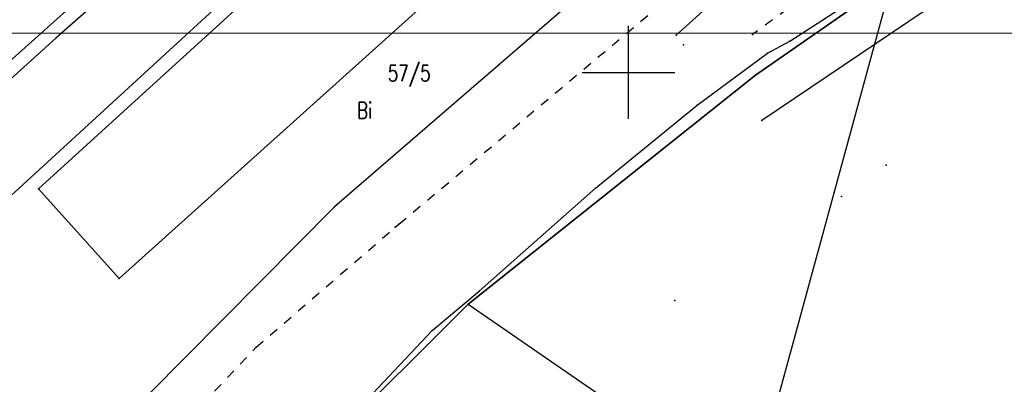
# Model space of a CAD drawing. Extents: x 5552506 to 5553307, y 5642054 to 5642708.
# Tile 5 of 73: x 5552767 to 5552820, y 5642383 to 5642403. Entities that reach past the tile are written whole.
import ezdxf
from ezdxf.enums import TextEntityAlignment as Align

# ---------------------------------------------------------------- set-up
doc = ezdxf.new("R2010")
doc.units = 0
doc.header["$MEASUREMENT"] = 0
doc.linetypes.add('2', pattern=[1, 0.5, -0.5])
doc.layers.add('3DPLAN_A_TABELKA POMIESZCZEŃ', color=7, linetype='Continuous', lineweight=0)
for name, color, linetype in [('EGB_Budynek', 7, 'Continuous'), ('EGB_DzialkaEwidencyjna', 7, 'Continuous'), ('EGB_KonturUzytkuGruntowego', 7, 'Continuous'), ('GES_PrzewodCieplowniczy', 7, 'Continuous'), ('GES_PrzewodElektroenergetyczny', 7, 'Continuous'), ('GES_PrzewodKanalizacyjny', 7, 'Continuous'), ('GES_PrzewodTelekomunikacyjny', 7, 'Continuous'), ('krzyze', 7, 'Continuous')]:
    doc.layers.add(name, color=color, linetype=linetype)
doc.layers.add('pomoce IS', color=7, linetype='Continuous', plot=False)
doc.styles.add('STYL_ARIAL', font='simplex', dxfattribs={"width": 0.75, "oblique": 0.1})

msp = doc.modelspace()

# ---------------------------------------------------------------- linework, layer by layer
at = {"color": 7}
for p in [(5552802.57, 5642402.01), (5552802.98, 5642401.49), (5552807.2, 5642397.4), (5552813.9, 5642395), (5552811.5, 5642393.3), (5552802.5, 5642387.7)]:
    msp.add_point(p, dxfattribs=at)
at = {"layer": '3DPLAN_A_TABELKA POMIESZCZEŃ', "color": 1, "linetype": 'ByBlock'}
msp.add_lwpolyline([(5552761.03735, 5642402.10817), (5552971.03735, 5642402.10817), (5552971.03735, 5642550.60817), (5552761.03735, 5642550.60817)], close=True, dxfattribs=at)
at = {"layer": 'EGB_Budynek', "color": 7}
msp.add_polyline3d([(5552797.13, 5642420.06, 0), (5552801.63, 5642415.04, 0), (5552796.31, 5642410.25, 0), (5552772.53, 5642388.88, 0), (5552768.19, 5642393.72, 0), (5552791.38, 5642414.83, 0), (5552797.13, 5642420.06, 0)], dxfattribs=at)
for p in [(5552768.19, 5642393.72), (5552772.53, 5642388.88)]:
    msp.add_point(p, dxfattribs=at)
at = {"layer": 'EGB_DzialkaEwidencyjna', "color": 7}
for points in [[(5552675.43, 5642367.51, 0), (5552713.01, 5642333.55, 0), (5552758.82, 5642386.13, 0), (5552790.75, 5642415.43, 0), (5552814.16, 5642435.96, 0), (5552811.55, 5642438.45, 0), (5552801.43, 5642448.13, 0), (5552790.45, 5642458.63, 0), (5552770.24, 5642441.64, 0), (5552675.43, 5642367.51, 0)], [(5552839.1, 5642445.07, 0), (5552830.74, 5642439.96, 0), (5552833.92, 5642434.58, 0), (5552834.27, 5642428.7, 0), (5552820.61, 5642421.11, 0), (5552800.21, 5642406.62, 0), (5552784.15, 5642392.76, 0), (5552768.14, 5642376.62, 0), (5552720.96, 5642323.39, 0), (5552701.62, 5642301.74, 0), (5552706.7, 5642295.13, 0), (5552717.44, 5642306.43, 0), (5552729.15, 5642320.59, 0), (5552735.18, 5642327.54, 0), (5552769.27, 5642365.48, 0), (5552791.35, 5642387.5, 0), (5552806.86, 5642399.85, 0), (5552813.79, 5642404.68, 0), (5552827.38, 5642414.15, 0), (5552840.24, 5642421.26, 0), (5552854.32, 5642425.81, 0), (5552868.64, 5642428.61, 0), (5552897.02, 5642428.46, 0), (5552914.49, 5642426.71, 0)], [(5552868.64, 5642428.61, 0), (5552854.32, 5642425.81, 0), (5552840.24, 5642421.26, 0), (5552827.38, 5642414.15, 0), (5552813.79, 5642404.68, 0), (5552806.86, 5642399.85, 0), (5552791.35, 5642387.5, 0), (5552838.62, 5642354.95, 0), (5552857.06, 5642370.43, 0), (5552888.33, 5642391.28, 0), (5552900.48, 5642424.62, 0), (5552897.02, 5642428.46, 0), (5552868.64, 5642428.61, 0)], [(5552797.13, 5642420.06, 0), (5552791.38, 5642414.83, 0), (5552768.19, 5642393.72, 0), (5552772.53, 5642388.88, 0), (5552796.31, 5642410.25, 0), (5552801.63, 5642415.04, 0), (5552797.13, 5642420.06, 0)]]:
    msp.add_polyline3d(points, dxfattribs=at)
for p in [(5552806.86, 5642399.85), (5552806.86, 5642399.85), (5552768.19, 5642393.72), (5552784.15, 5642392.76), (5552772.53, 5642388.88), (5552791.35, 5642387.5), (5552791.35, 5642387.5)]:
    msp.add_point(p, dxfattribs=at)
at = {"layer": 'EGB_KonturUzytkuGruntowego', "color": 3}
for points in [[(5552790.75, 5642415.43, 0), (5552814.16, 5642435.96, 0), (5552811.55, 5642438.45, 0), (5552801.43, 5642448.13, 0), (5552790.45, 5642458.63, 0), (5552770.24, 5642441.64, 0), (5552715.6794, 5642398.9802, 0), (5552675.43, 5642367.51, 0), (5552713.01, 5642333.55, 0), (5552758.82, 5642386.13, 0), (5552790.75, 5642415.43, 0)], [(5552757.3301, 5642382.8401, 0), (5552758.8201, 5642386.1301, 0), (5552790.7501, 5642415.4301, 0), (5552791.3801, 5642414.8301, 0), (5552768.19, 5642393.72, 0), (5552772.53, 5642388.88, 0), (5552772.53, 5642388.88, 0), (5552772.53, 5642388.88, 0), (5552796.31, 5642410.25, 0), (5552801.63, 5642415.04, 0), (5552797.13, 5642420.06, 0), (5552791.3801, 5642414.8301, 0), (5552790.7501, 5642415.4301, 0), (5552814.16, 5642435.96, 0), (5552817.83, 5642432.34, 0), (5552807.31, 5642426.13, 0), (5552810.53, 5642420.75, 0), (5552833.92, 5642434.58, 0), (5552834.27, 5642428.7, 0), (5552820.61, 5642421.11, 0), (5552800.21, 5642406.62, 0), (5552784.15, 5642392.76, 0), (5552768.14, 5642376.62, 0)], [(5552735.18, 5642327.54, 0), (5552736.93, 5642324.21, 0), (5552771.58, 5642299.89, 0), (5552776.83, 5642298.98, 0), (5552786.84, 5642291.89, 0), (5552797.83, 5642318.44, 0), (5552838.62, 5642354.95, 0), (5552857.06, 5642370.43, 0), (5552888.33, 5642391.28, 0), (5552900.48, 5642424.62, 0), (5552897.02, 5642428.46, 0), (5552868.64, 5642428.61, 0), (5552854.32, 5642425.81, 0), (5552840.24, 5642421.26, 0), (5552827.38, 5642414.15, 0), (5552813.79, 5642404.68, 0), (5552806.86, 5642399.85, 0), (5552791.35, 5642387.5, 0), (5552769.27, 5642365.48, 0), (5552735.18, 5642327.54, 0)], [(5552801.63, 5642415.04, 0), (5552797.13, 5642420.06, 0), (5552791.38, 5642414.83, 0), (5552768.19, 5642393.72, 0), (5552772.53, 5642388.88, 0), (5552796.31, 5642410.25, 0), (5552801.63, 5642415.04, 0)]]:
    msp.add_polyline3d(points, dxfattribs=at)
at = {"layer": 'EGB_KonturUzytkuGruntowego', "color": 7}
for p in [(5552806.86, 5642399.85), (5552768.19, 5642393.72), (5552768.19, 5642393.72), (5552784.15, 5642392.76), (5552772.53, 5642388.88), (5552772.53, 5642388.88), (5552772.53, 5642388.88), (5552772.53, 5642388.88), (5552791.35, 5642387.5)]:
    msp.add_point(p, dxfattribs=at)
at = {"layer": 'GES_PrzewodCieplowniczy', "color": 214}
for points in [[(5552742.67, 5642378.87, 0), (5552751.46, 5642387.03, 0), (5552760.4, 5642395.04, 0), (5552769.35, 5642403.03, 0), (5552778.35, 5642410.97, 0), (5552787.43, 5642418.82, 0), (5552796.36, 5642426.83, 0), (5552805.29, 5642434.85, 0), (5552807.638, 5642436.7755, 0), (5552814.57, 5642442.46, 0), (5552815.33, 5642443.08, 0), (5552816.28, 5642442.98, 0), (5552816.88, 5642442.32, 0), (5552818, 5642441.04, 0), (5552818.53, 5642440.32, 0), (5552819.49, 5642440.32, 0), (5552820.15, 5642440.87, 0), (5552831.35, 5642450.2, 0)], [(5552831.44, 5642449.52, 0), (5552829.13, 5642447.48, 0), (5552820.14, 5642439.53, 0), (5552819.46, 5642438.98, 0), (5552818.43, 5642439.06, 0), (5552817.85, 5642439.71, 0), (5552816.66, 5642441.15, 0), (5552816.08, 5642441.74, 0), (5552815.13, 5642441.79, 0), (5552814.4, 5642441.19, 0), (5552805.12, 5642433.58, 0), (5552796.15, 5642425.62, 0), (5552787.18, 5642417.64, 0), (5552778.12, 5642409.77, 0), (5552769.12, 5642401.85, 0), (5552760.16, 5642393.75, 0), (5552751.26, 5642385.7, 0), (5552742.48, 5642377.52, 0)]]:
    msp.add_polyline3d(points, dxfattribs=at)
at = {"layer": 'GES_PrzewodCieplowniczy', "color": 7}
msp.add_point((5552769.12, 5642401.85), dxfattribs=at)
at = {"layer": 'GES_PrzewodElektroenergetyczny', "color": 1}
msp.add_polyline3d([(5552707.9447, 5642297.1422, 0), (5552709.7784, 5642299.4501, 0), (5552718.7944, 5642309.6981, 0), (5552727.7264, 5642319.2741, 0), (5552729.7424, 5642321.4581, 0), (5552734.2224, 5642326.9461, 0), (5552744.0223, 5642338.1741, 0), (5552748.4183, 5642342.7661, 0), (5552753.2903, 5642348.2821, 0), (5552755.6143, 5642351.3061, 0), (5552762.4463, 5642358.6421, 0), (5552768.9296, 5642364.9619, 0), (5552769.1103, 5642365.1381, 0), (5552774.1783, 5642370.2341, 0), (5552783.2783, 5642379.5861, 0), (5552789.4103, 5642386.0821, 0), (5552791.9583, 5642388.2101, 0), (5552798.2303, 5642393.7541, 0), (5552803.7183, 5642398.2341, 0), (5552807.4983, 5642401.0341, 0), (5552808.7023, 5642401.6781, 0), (5552812.5663, 5642404.1981, 0)], dxfattribs=at)
at = {"layer": 'GES_PrzewodElektroenergetyczny', "color": 7}
for p in [(5552808.7023, 5642401.6781), (5552807.4983, 5642401.0341), (5552803.7183, 5642398.2341), (5552798.2303, 5642393.7541), (5552791.9583, 5642388.2101), (5552789.4103, 5642386.0821)]:
    msp.add_point(p, dxfattribs=at)
at = {"layer": 'GES_PrzewodKanalizacyjny', "color": 36, "linetype": '2'}
msp.add_polyline3d([(5552725.7661, 5642322.4596, 0), (5552727.0821, 5642325.9876, 0), (5552738.998, 5642340.9652, 0), (5552739.1781, 5642341.1916, 0), (5552747.7181, 5642350.7396, 0), (5552759.1981, 5642363.4236, 0), (5552770.8181, 5642375.5476, 0), (5552779.9181, 5642385.1796, 0), (5552787.4221, 5642391.6476, 0), (5552787.6272, 5642391.8194, 0), (5552804.5301, 5642405.9836, 0), (5552819.9021, 5642417.7436, 0), (5552833.3701, 5642424.7996, 0), (5552840.0341, 5642428.2716, 0), (5552857.3381, 5642433.9836, 0), (5552890.966, 5642435.6356, 0), (5552907.738, 5642431.6596, 0), (5552927.8763, 5642427.1015, 0), (5552928.15, 5642427.0396, 0), (5552950.578, 5642420.7956, 0), (5552974.882, 5642415.0276, 0), (5552982.778, 5642413.0956, 0)], dxfattribs=at)
at = {"layer": 'GES_PrzewodKanalizacyjny', "color": 34}
for points in [[(5552819.774, 5642417.515, 0), (5552802.57, 5642402.01, 0)], [(5552834.363, 5642415.624, 0), (5552820.42, 5642406.32, 0), (5552807.2, 5642397.4, 0)]]:
    msp.add_polyline3d(points, dxfattribs=at)
at = {"layer": 'GES_PrzewodKanalizacyjny', "color": 7}
for p in [(5552787.4221, 5642391.6476), (5552787.6272, 5642391.8194), (5552779.9181, 5642385.1796)]:
    msp.add_point(p, dxfattribs=at)
at = {"layer": 'GES_PrzewodTelekomunikacyjny', "color": 30, "linetype": '2'}
msp.add_polyline3d([(5552930.5534, 5642424.5765, 0), (5552922.5743, 5642426.4723, 0), (5552917.1143, 5642427.8583, 0), (5552912.2283, 5642429.0763, 0), (5552906.5303, 5642430.1263, 0), (5552897.0103, 5642430.4483, 0), (5552883.1363, 5642430.1403, 0), (5552865.5243, 5642429.2303, 0), (5552859.9383, 5642428.6003, 0), (5552850.3763, 5642426.5003, 0), (5552841.9763, 5642423.7843, 0), (5552837.0763, 5642421.7823, 0), (5552827.7103, 5642416.9383, 0), (5552821.5363, 5642412.9343, 0), (5552814.2563, 5642407.5303, 0), (5552806.6975, 5642402.0481, 0)], dxfattribs=at)
at = {"layer": 'GES_PrzewodTelekomunikacyjny', "color": 7}
msp.add_point((5552806.6975, 5642402.0481), dxfattribs=at)
at = {"layer": 'krzyze', "color": 7}
for points in [[(5552800, 5642397.5, 0), (5552800, 5642402.5, 0)], [(5552797.5, 5642400, 0), (5552802.5, 5642400, 0)]]:
    msp.add_polyline3d(points, dxfattribs=at)
at = {"layer": 'pomoce IS', "color": 6, "linetype": 'ByBlock'}
msp.add_line((5552828.89, 5642458.7), (5552801.22109, 5642357.41115), dxfattribs=at)

# ---------------------------------------------------------------- texts
at = {"layer": 'EGB_DzialkaEwidencyjna', "color": 7, "style": 'STYL_ARIAL', "width": 0.75}
msp.add_text('57/5', height=0.875, dxfattribs=at).set_placement((5552787.03, 5642399.2586), align=Align.BOTTOM_LEFT)
at = {"layer": 'EGB_KonturUzytkuGruntowego', "color": 92, "style": 'STYL_ARIAL', "width": 0.75}
msp.add_text('Bi', height=0.875, dxfattribs=at).set_placement((5552785.37, 5642397.2486), align=Align.BOTTOM_LEFT)

doc.saveas('drawing.dxf')
